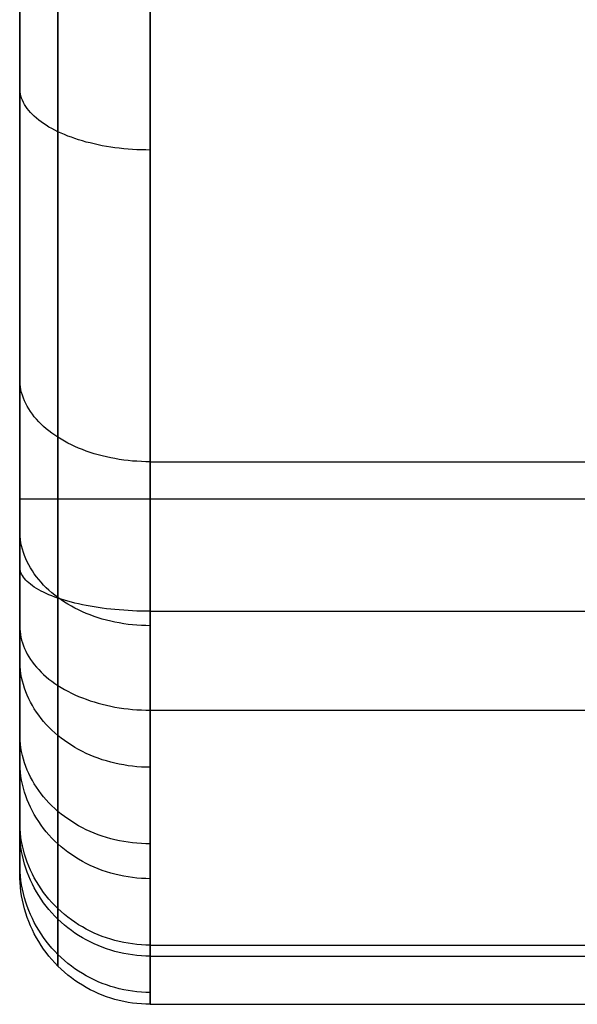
# Model space of a CAD drawing. Header units: millimetres. Extents: x 0 to 670, y -600 to 0.
# Tile 1 of 14: x 0 to 85, y -600 to -449. Entities that reach past the tile are written whole.
import ezdxf

# ---------------------------------------------------------------- set-up
doc = ezdxf.new("R2010")
doc.units = ezdxf.units.MM
doc.layers.add('Rouli modules$pouf', color=7, linetype='Continuous', true_color=0x000000)

msp = doc.modelspace()

# ---------------------------------------------------------------- linework, layer by layer
at = {"layer": 'Rouli modules$pouf'}
for p, q in [((0, -27.27, 188.99), (0, -571.74, 188.99)), ((0, -522.38, 19.53), (0, -78.03, 20.47)), ((5.86, -522.35, 5.39), (5.86, -78, 6.33)), ((20, -522.34, -0.47), (20, -77.99, 0.47)), ((20, -443.9, 348.28), (20, -450.52, 345.29)), ((0, -447.42, 324.61), (0, -453.43, 321.6)), ((5.86, -447.28, 340.34), (5.86, -453.63, 337.32)), ((20, -450.52, 345.29), (20, -457.06, 342.16)), ((0, -453.43, 321.6), (0, -459.37, 318.45)), ((5.86, -453.63, 337.32), (5.86, -459.92, 334.17)), ((20, -457.06, 342.16), (20, -463.5, 338.91)), ((0, -459.37, 318.45), (0, -465.24, 315.17)), ((0.01, -459.7, 319.05), (0, -459.37, 318.45)), ((0.05, -460.03, 319.65), (0.01, -459.7, 319.05)), ((5.86, -459.92, 334.17), (5.86, -466.14, 330.87)), ((0.1, -460.35, 320.24), (0.05, -460.03, 319.65)), ((0.19, -460.68, 320.84), (0.1, -460.35, 320.24)), ((0.29, -461, 321.43), (0.19, -460.68, 320.84)), ((0.42, -461.32, 322.02), (0.29, -461, 321.43)), ((0.57, -461.64, 322.61), (0.42, -461.32, 322.02)), ((0.74, -461.95, 323.19), (0.57, -461.64, 322.61)), ((0.94, -462.27, 323.76), (0.74, -461.95, 323.19)), ((1.15, -462.58, 324.33), (0.94, -462.27, 323.76)), ((1.39, -462.88, 324.89), (1.15, -462.58, 324.33)), ((1.66, -463.18, 325.45), (1.39, -462.88, 324.89)), ((1.94, -463.48, 325.99), (1.66, -463.18, 325.45)), ((2.24, -463.77, 326.53), (1.94, -463.48, 325.99)), ((2.57, -464.06, 327.06), (2.24, -463.77, 326.53)), ((2.91, -464.34, 327.58), (2.57, -464.06, 327.06)), ((3.28, -464.62, 328.08), (2.91, -464.34, 327.58)), ((20, -463.5, 338.91), (20, -469.85, 335.52)), ((0, -465.24, 315.17), (0, -471.04, 311.75)), ((3.66, -464.89, 328.58), (3.28, -464.62, 328.08)), ((4.06, -465.15, 329.06), (3.66, -464.89, 328.58)), ((4.49, -465.41, 329.53), (4.06, -465.15, 329.06)), ((4.93, -465.66, 329.99), (4.49, -465.41, 329.53)), ((5.38, -465.9, 330.44), (4.93, -465.66, 329.99)), ((5.86, -466.14, 330.87), (5.38, -465.9, 330.44)), ((6.35, -466.36, 331.29), (5.86, -466.14, 330.87)), ((5.86, -466.14, 330.87), (5.86, -472.28, 327.43)), ((6.86, -466.58, 331.69), (6.35, -466.36, 331.29)), ((7.38, -466.79, 332.08), (6.86, -466.58, 331.69)), ((7.92, -466.99, 332.45), (7.38, -466.79, 332.08)), ((8.47, -467.19, 332.8), (7.92, -466.99, 332.45)), ((9.03, -467.37, 333.14), (8.47, -467.19, 332.8)), ((9.61, -467.54, 333.46), (9.03, -467.37, 333.14)), ((10.2, -467.71, 333.76), (9.61, -467.54, 333.46)), ((10.8, -467.86, 334.05), (10.2, -467.71, 333.76)), ((11.41, -468.01, 334.31), (10.8, -467.86, 334.05)), ((12.03, -468.14, 334.56), (11.41, -468.01, 334.31)), ((12.66, -468.27, 334.79), (12.03, -468.14, 334.56)), ((13.3, -468.38, 335), (12.66, -468.27, 334.79)), ((13.95, -468.49, 335.19), (13.3, -468.38, 335)), ((14.6, -468.58, 335.36), (13.95, -468.49, 335.19)), ((15.26, -468.66, 335.52), (14.6, -468.58, 335.36)), ((15.93, -468.74, 335.65), (15.26, -468.66, 335.52)), ((16.6, -468.8, 335.76), (15.93, -468.74, 335.65)), ((17.28, -468.85, 335.85), (16.6, -468.8, 335.76)), ((17.95, -468.89, 335.92), (17.28, -468.85, 335.85)), ((18.64, -468.91, 335.97), (17.95, -468.89, 335.92)), ((19.32, -468.93, 336), (18.64, -468.91, 335.97)), ((20, -468.94, 336.02), (19.32, -468.93, 336)), ((20, -469.85, 335.52), (20, -476.09, 332)), ((0, -471.04, 311.75), (0, -476.75, 308.21)), ((5.86, -472.28, 327.43), (5.86, -478.36, 323.85)), ((20, -476.09, 332), (20, -482.24, 328.35)), ((0, -476.75, 308.21), (0, -482.37, 304.52)), ((5.86, -478.36, 323.85), (5.86, -484.35, 320.13)), ((0, -482.37, 304.52), (0, -487.91, 300.71)), ((20, -482.24, 328.35), (20, -488.27, 324.57)), ((5.86, -484.35, 320.13), (5.86, -490.26, 316.26)), ((0, -487.91, 300.71), (0, -493.34, 296.75)), ((20, -488.27, 324.57), (20, -494.2, 320.67)), ((5.86, -490.26, 316.26), (5.86, -496.08, 312.25)), ((0, -493.34, 296.75), (0, -498.68, 292.66)), ((20, -494.2, 320.67), (20, -500, 316.65)), ((5.86, -496.08, 312.25), (5.86, -501.8, 308.09)), ((0, -498.68, 292.66), (0, -503.91, 288.44)), ((20, -500, 316.65), (20, -505.69, 312.49)), ((5.86, -501.8, 308.09), (5.86, -507.43, 303.78)), ((0, -503.91, 288.44), (0, -509.97, 283.24)), ((0.01, -504.35, 288.96), (0, -503.91, 288.44)), ((0.05, -504.78, 289.49), (0.01, -504.35, 288.96)), ((0.1, -505.22, 290.01), (0.05, -504.78, 289.49)), ((0.19, -505.65, 290.53), (0.1, -505.22, 290.01)), ((0.29, -506.08, 291.05), (0.19, -505.65, 290.53)), ((0.42, -506.51, 291.57), (0.29, -506.08, 291.05)), ((0.57, -506.93, 292.08), (0.42, -506.51, 291.57)), ((20, -505.69, 312.49), (20, -511.25, 308.22)), ((0.74, -507.36, 292.59), (0.57, -506.93, 292.08)), ((0.94, -507.77, 293.09), (0.74, -507.36, 292.59)), ((1.15, -508.19, 293.59), (0.94, -507.77, 293.09)), ((1.39, -508.6, 294.08), (1.15, -508.19, 293.59)), ((5.86, -507.43, 303.78), (5.86, -512.94, 299.32)), ((1.66, -509, 294.57), (1.39, -508.6, 294.08)), ((1.94, -509.4, 295.04), (1.66, -509, 294.57)), ((2.24, -509.79, 295.51), (1.94, -509.4, 295.04)), ((0, -509.97, 283.24), (0, -515.86, 277.84)), ((2.57, -510.17, 295.98), (2.24, -509.79, 295.51)), ((2.91, -510.55, 296.43), (2.57, -510.17, 295.98)), ((3.28, -510.92, 296.87), (2.91, -510.55, 296.43)), ((3.66, -511.28, 297.31), (3.28, -510.92, 296.87)), ((20, -511.25, 308.22), (20, -516.69, 303.82)), ((4.06, -511.63, 297.73), (3.66, -511.28, 297.31)), ((4.49, -511.97, 298.15), (4.06, -511.63, 297.73)), ((4.93, -512.31, 298.55), (4.49, -511.97, 298.15)), ((5.38, -512.63, 298.94), (4.93, -512.31, 298.55)), ((5.86, -512.94, 299.32), (5.38, -512.63, 298.94)), ((5.86, -512.94, 299.32), (5.86, -519.35, 293.82)), ((6.35, -513.25, 299.68), (5.86, -512.94, 299.32)), ((6.86, -513.54, 300.03), (6.35, -513.25, 299.68)), ((7.38, -513.82, 300.37), (6.86, -513.54, 300.03)), ((7.92, -514.09, 300.7), (7.38, -513.82, 300.37)), ((8.47, -514.35, 301.01), (7.92, -514.09, 300.7)), ((9.03, -514.59, 301.3), (8.47, -514.35, 301.01)), ((9.61, -514.83, 301.58), (9.03, -514.59, 301.3)), ((10.2, -515.05, 301.85), (9.61, -514.83, 301.58)), ((10.8, -515.25, 302.1), (10.2, -515.05, 301.85)), ((11.41, -515.45, 302.33), (10.8, -515.25, 302.1)), ((12.03, -515.63, 302.55), (11.41, -515.45, 302.33)), ((12.66, -515.8, 302.75), (12.03, -515.63, 302.55)), ((0, -515.86, 277.84), (0, -521.57, 272.25)), ((13.3, -515.95, 302.93), (12.66, -515.8, 302.75)), ((13.95, -516.09, 303.1), (13.3, -515.95, 302.93)), ((14.6, -516.21, 303.25), (13.95, -516.09, 303.1)), ((15.26, -516.32, 303.38), (14.6, -516.21, 303.25)), ((15.93, -516.42, 303.5), (15.26, -516.32, 303.38)), ((16.6, -516.5, 303.6), (15.93, -516.42, 303.5)), ((17.28, -516.57, 303.68), (16.6, -516.5, 303.6)), ((17.95, -516.62, 303.74), (17.28, -516.57, 303.68)), ((18.64, -516.66, 303.79), (17.95, -516.62, 303.74)), ((19.32, -516.68, 303.81), (18.64, -516.66, 303.79)), ((20, -516.69, 303.82), (19.32, -516.68, 303.81)), ((20, -516.69, 303.82), (20, -523.37, 298.09)), ((20, -516.69, 303.82), (650, -516.69, 303.82)), ((5.86, -519.35, 293.82), (5.86, -525.59, 288.11)), ((0, -521.57, 272.25), (0, -524.35, 269.38)), ((0, -523.38, 19.55), (0, -522.38, 19.53)), ((0, -522.38, 19.53), (0.01, -522.38, 18.85)), ((0.01, -522.38, 18.85), (0.05, -522.38, 18.17)), ((0.05, -522.38, 18.17), (0.1, -522.37, 17.49)), ((0.1, -522.37, 17.49), (0.19, -522.37, 16.81)), ((0.19, -522.37, 16.81), (0.29, -522.37, 16.13)), ((0.29, -522.37, 16.13), (0.42, -522.37, 15.46)), ((0.42, -522.37, 15.46), (0.57, -522.37, 14.8)), ((0.57, -522.37, 14.8), (0.74, -522.37, 14.14)), ((0.74, -522.37, 14.14), (0.94, -522.37, 13.48)), ((0.94, -522.37, 13.48), (1.15, -522.37, 12.83)), ((1.15, -522.37, 12.83), (1.39, -522.36, 12.19)), ((1.39, -522.36, 12.19), (1.66, -522.36, 11.56)), ((1.66, -522.36, 11.56), (1.94, -522.36, 10.94)), ((1.94, -522.36, 10.94), (2.24, -522.36, 10.33)), ((2.24, -522.36, 10.33), (2.57, -522.36, 9.73)), ((2.57, -522.36, 9.73), (2.91, -522.36, 9.14)), ((2.91, -522.36, 9.14), (3.28, -522.36, 8.56)), ((3.28, -522.36, 8.56), (3.66, -522.35, 8)), ((3.66, -522.35, 8), (4.06, -522.35, 7.45)), ((4.06, -522.35, 7.45), (4.49, -522.35, 6.91)), ((4.49, -522.35, 6.91), (4.93, -522.35, 6.39)), ((4.93, -522.35, 6.39), (5.38, -522.35, 5.88)), ((5.38, -522.35, 5.88), (5.86, -522.35, 5.39)), ((5.86, -522.35, 5.39), (6.35, -522.35, 4.91)), ((5.86, -523.83, 5.41), (5.86, -522.35, 5.39)), ((6.35, -522.35, 4.91), (6.86, -522.35, 4.46)), ((6.86, -522.35, 4.46), (7.38, -522.35, 4.02)), ((7.38, -522.35, 4.02), (7.92, -522.35, 3.6)), ((7.92, -522.35, 3.6), (8.47, -522.34, 3.19)), ((8.47, -522.34, 3.19), (9.03, -522.34, 2.81)), ((9.03, -522.34, 2.81), (9.61, -522.34, 2.44)), ((9.61, -522.34, 2.44), (10.2, -522.34, 2.1)), ((10.2, -522.34, 2.1), (10.8, -522.34, 1.77)), ((10.8, -522.34, 1.77), (11.41, -522.34, 1.47)), ((11.41, -522.34, 1.47), (12.03, -522.34, 1.19)), ((12.03, -522.34, 1.19), (12.66, -522.34, 0.93)), ((12.66, -522.34, 0.93), (13.3, -522.34, 0.69)), ((13.3, -522.34, 0.69), (13.95, -522.34, 0.47)), ((13.95, -522.34, 0.47), (14.6, -522.34, 0.27)), ((14.6, -522.34, 0.27), (15.26, -522.34, 0.1)), ((15.26, -522.34, 0.1), (15.93, -522.34, -0.05)), ((15.93, -522.34, -0.05), (16.6, -522.34, -0.18)), ((16.6, -522.34, -0.18), (17.28, -522.34, -0.28)), ((17.28, -522.34, -0.28), (17.95, -522.34, -0.36)), ((17.95, -522.34, -0.36), (18.64, -522.34, -0.42)), ((18.64, -522.34, -0.42), (19.32, -522.34, -0.46)), ((19.32, -522.34, -0.46), (20, -522.34, -0.47)), ((20, -522.34, -0.47), (650, -522.34, -0.47)), ((20, -524.01, -0.44), (20, -522.34, -0.47)), ((0, -524.39, 19.59), (0, -523.38, 19.55)), ((0, -524.35, 269.38), (0, -527.08, 266.47)), ((0, -525.39, 19.68), (0, -524.39, 19.59)), ((5.86, -525.31, 5.48), (5.86, -523.83, 5.41)), ((20, -523.37, 298.09), (20, -529.83, 292.16)), ((20, -525.69, -0.36), (20, -524.01, -0.44)), ((0, -526.39, 19.79), (0, -525.39, 19.68)), ((5.86, -526.78, 5.6), (5.86, -525.31, 5.48)), ((5.86, -525.59, 288.11), (5.86, -531.64, 282.19)), ((20, -527.36, -0.23), (20, -525.69, -0.36)), ((0, -527.39, 19.94), (0, -526.39, 19.79)), ((0, -527.08, 266.47), (0, -529.76, 263.51)), ((0.01, -527.58, 266.93), (0, -527.08, 266.47)), ((0, -528.38, 20.12), (0, -527.39, 19.94)), ((0.05, -528.09, 267.39), (0.01, -527.58, 266.93)), ((5.86, -528.25, 5.77), (5.86, -526.78, 5.6)), ((20, -529.02, -0.03), (20, -527.36, -0.23)), ((0, -529.36, 20.34), (0, -528.38, 20.12)), ((0, -530.33, 20.59), (0, -529.36, 20.34)), ((0.1, -528.59, 267.85), (0.05, -528.09, 267.39)), ((0.19, -529.09, 268.31), (0.1, -528.59, 267.85)), ((0.29, -529.58, 268.77), (0.19, -529.09, 268.31)), ((5.86, -529.72, 5.99), (5.86, -528.25, 5.77)), ((20, -530.68, 0.21), (20, -529.02, -0.03)), ((0, -529.76, 263.51), (0, -532.38, 260.49)), ((0, -531.3, 20.87), (0, -530.33, 20.59)), ((0.42, -530.08, 269.22), (0.29, -529.58, 268.77)), ((0.57, -530.57, 269.67), (0.42, -530.08, 269.22)), ((0.74, -531.05, 270.12), (0.57, -530.57, 269.67)), ((5.86, -531.17, 6.26), (5.86, -529.72, 5.99)), ((20, -529.83, 292.16), (20, -536.06, 286.05)), ((20, -532.33, 0.52), (20, -530.68, 0.21)), ((0, -532.25, 21.18), (0, -531.3, 20.87)), ((0, -533.2, 21.53), (0, -532.25, 21.18)), ((0.94, -531.53, 270.57), (0.74, -531.05, 270.12)), ((1.15, -532.01, 271), (0.94, -531.53, 270.57)), ((1.39, -532.48, 271.44), (1.15, -532.01, 271)), ((5.86, -532.62, 6.58), (5.86, -531.17, 6.26)), ((5.86, -531.64, 282.19), (5.86, -534.59, 279.14)), ((20, -533.97, 0.88), (20, -532.33, 0.52)), ((0, -532.38, 260.49), (0, -534.95, 257.43)), ((0.01, -532.96, 20.71), (0, -532.73, 21.35)), ((0, -534.13, 21.9), (0, -533.2, 21.53)), ((0.05, -533.2, 20.07), (0.01, -532.96, 20.71)), ((0.1, -533.43, 19.43), (0.05, -533.2, 20.07)), ((0.19, -533.66, 18.79), (0.1, -533.43, 19.43)), ((0.29, -533.89, 18.16), (0.19, -533.66, 18.79)), ((1.66, -532.95, 271.86), (1.39, -532.48, 271.44)), ((1.94, -533.4, 272.28), (1.66, -532.95, 271.86)), ((2.24, -533.85, 272.7), (1.94, -533.4, 272.28)), ((2.57, -534.3, 273.11), (2.24, -533.85, 272.7)), ((5.86, -534.05, 6.94), (5.86, -532.62, 6.58)), ((0, -535.05, 22.31), (0, -534.13, 21.9)), ((0, -534.95, 257.43), (0, -537.46, 254.33)), ((0, -535.96, 22.75), (0, -535.05, 22.31)), ((0.42, -534.12, 17.53), (0.29, -533.89, 18.16)), ((0.57, -534.35, 16.9), (0.42, -534.12, 17.53)), ((0.74, -534.58, 16.28), (0.57, -534.35, 16.9)), ((0.94, -534.8, 15.67), (0.74, -534.58, 16.28)), ((1.15, -535.02, 15.06), (0.94, -534.8, 15.67)), ((1.39, -535.24, 14.46), (1.15, -535.02, 15.06)), ((1.66, -535.46, 13.86), (1.39, -535.24, 14.46)), ((2.91, -534.73, 273.5), (2.57, -534.3, 273.11)), ((3.28, -535.15, 273.89), (2.91, -534.73, 273.5)), ((3.66, -535.57, 274.28), (3.28, -535.15, 273.89)), ((5.86, -535.47, 7.36), (5.86, -534.05, 6.94)), ((5.86, -534.59, 279.14), (5.86, -537.49, 276.04)), ((20, -535.59, 1.29), (20, -533.97, 0.88)), ((0, -536.85, 23.22), (0, -535.96, 22.75)), ((0, -537.72, 23.71), (0, -536.85, 23.22)), ((1.94, -535.67, 13.28), (1.66, -535.46, 13.86)), ((2.24, -535.88, 12.71), (1.94, -535.67, 13.28)), ((2.57, -536.09, 12.14), (2.24, -535.88, 12.71)), ((2.91, -536.29, 11.59), (2.57, -536.09, 12.14)), ((3.28, -536.49, 11.05), (2.91, -536.29, 11.59)), ((3.66, -536.68, 10.52), (3.28, -536.49, 11.05)), ((4.06, -535.98, 274.65), (3.66, -535.57, 274.28)), ((4.06, -536.87, 10), (3.66, -536.68, 10.52)), ((4.49, -536.37, 275.01), (4.06, -535.98, 274.65)), ((4.49, -537.06, 9.49), (4.06, -536.87, 10)), ((4.93, -536.76, 275.37), (4.49, -536.37, 275.01)), ((5.38, -537.13, 275.71), (4.93, -536.76, 275.37)), ((5.86, -536.88, 7.82), (5.86, -535.47, 7.36)), ((5.86, -538.27, 8.32), (5.86, -536.88, 7.82)), ((20, -537.2, 1.76), (20, -535.59, 1.29)), ((20, -536.06, 286.05), (20, -539.08, 282.92)), ((0, -537.46, 254.33), (0, -539.91, 251.17)), ((0, -538.58, 24.24), (0, -537.72, 23.71)), ((4.93, -537.24, 9), (4.49, -537.06, 9.49)), ((5.38, -537.41, 8.53), (4.93, -537.24, 9)), ((5.86, -537.49, 276.04), (5.38, -537.13, 275.71)), ((5.86, -537.58, 8.06), (5.38, -537.41, 8.53)), ((5.86, -537.49, 276.04), (5.86, -540.34, 272.89)), ((6.35, -537.84, 276.36), (5.86, -537.49, 276.04)), ((6.35, -537.74, 7.62), (5.86, -537.58, 8.06)), ((5.86, -539.64, 8.88), (5.86, -538.27, 8.32)), ((6.86, -537.9, 7.19), (6.35, -537.74, 7.62)), ((6.86, -538.18, 276.67), (6.35, -537.84, 276.36)), ((7.38, -538.05, 6.78), (6.86, -537.9, 7.19)), ((7.38, -538.5, 276.97), (6.86, -538.18, 276.67)), ((7.92, -538.19, 6.38), (7.38, -538.05, 6.78)), ((8.47, -538.33, 6), (7.92, -538.19, 6.38)), ((9.03, -538.46, 5.64), (8.47, -538.33, 6)), ((20, -538.8, 2.28), (20, -537.2, 1.76)), ((0, -539.42, 24.8), (0, -538.58, 24.24)), ((0, -540.24, 25.38), (0, -539.42, 24.8)), ((0, -539.91, 251.17), (0, -542.3, 247.97)), ((5.86, -541, 9.48), (5.86, -539.64, 8.88)), ((7.92, -538.81, 277.26), (7.38, -538.5, 276.97)), ((8.47, -539.11, 277.53), (7.92, -538.81, 277.26)), ((9.03, -539.39, 277.79), (8.47, -539.11, 277.53)), ((9.61, -538.59, 5.3), (9.03, -538.46, 5.64)), ((9.61, -539.66, 278.04), (9.03, -539.39, 277.79)), ((10.2, -538.71, 4.97), (9.61, -538.59, 5.3)), ((10.2, -539.91, 278.27), (9.61, -539.66, 278.04)), ((10.8, -538.82, 4.67), (10.2, -538.71, 4.97)), ((10.8, -540.15, 278.49), (10.2, -539.91, 278.27)), ((11.41, -538.92, 4.38), (10.8, -538.82, 4.67)), ((12.03, -539.02, 4.12), (11.41, -538.92, 4.38)), ((12.66, -539.11, 3.87), (12.03, -539.02, 4.12)), ((13.3, -539.19, 3.65), (12.66, -539.11, 3.87)), ((13.95, -539.26, 3.44), (13.3, -539.19, 3.65)), ((14.6, -539.33, 3.26), (13.95, -539.26, 3.44)), ((15.26, -539.39, 3.1), (14.6, -539.33, 3.26)), ((15.93, -539.44, 2.95), (15.26, -539.39, 3.1)), ((16.6, -539.49, 2.84), (15.93, -539.44, 2.95)), ((17.28, -539.52, 2.74), (16.6, -539.49, 2.84)), ((17.95, -539.55, 2.66), (17.28, -539.52, 2.74)), ((18.64, -539.57, 2.61), (17.95, -539.55, 2.66)), ((19.32, -539.58, 2.57), (18.64, -539.57, 2.61)), ((20, -539.59, 2.56), (19.32, -539.58, 2.57)), ((20, -540.37, 2.86), (20, -538.8, 2.28)), ((20, -539.08, 282.92), (20, -542.05, 279.74)), ((20, -539.59, 2.56), (650, -539.59, 2.56)), ((0, -541.04, 25.99), (0, -540.24, 25.38)), ((0, -541.82, 26.63), (0, -541.04, 25.99)), ((5.86, -540.34, 272.89), (5.86, -543.13, 269.68)), ((5.86, -542.33, 10.12), (5.86, -541, 9.48)), ((11.41, -540.37, 278.7), (10.8, -540.15, 278.49)), ((12.03, -540.58, 278.89), (11.41, -540.37, 278.7)), ((12.66, -540.78, 279.06), (12.03, -540.58, 278.89)), ((13.3, -540.95, 279.23), (12.66, -540.78, 279.06)), ((13.95, -541.11, 279.37), (13.3, -540.95, 279.23)), ((14.6, -541.26, 279.51), (13.95, -541.11, 279.37)), ((15.26, -541.38, 279.62), (14.6, -541.26, 279.51)), ((15.93, -541.49, 279.73), (15.26, -541.38, 279.62)), ((20, -541.93, 3.48), (20, -540.37, 2.86)), ((0, -541.82, 26.63), (0.01, -542.26, 26.1)), ((0, -543.03, 27.68), (0, -541.82, 26.63)), ((0, -542.3, 247.97), (0, -544.63, 244.73)), ((0.01, -542.26, 26.1), (0.05, -542.7, 25.58)), ((0.05, -542.7, 25.58), (0.1, -543.14, 25.06)), ((5.86, -543.64, 10.81), (5.86, -542.33, 10.12)), ((16.6, -541.59, 279.81), (15.93, -541.49, 279.73)), ((17.28, -541.66, 279.88), (16.6, -541.59, 279.81)), ((17.95, -541.72, 279.94), (17.28, -541.66, 279.88)), ((18.64, -541.77, 279.98), (17.95, -541.72, 279.94)), ((19.32, -541.79, 280), (18.64, -541.77, 279.98)), ((20, -541.8, 280.01), (19.32, -541.79, 280)), ((20, -543.46, 4.16), (20, -541.93, 3.48)), ((20, -542.05, 279.74), (20, -544.95, 276.51)), ((0, -544.21, 28.76), (0, -543.03, 27.68)), ((0, -545.37, 29.87), (0, -544.21, 28.76)), ((0.1, -543.14, 25.06), (0.19, -543.57, 24.55)), ((0.19, -543.57, 24.55), (0.29, -544.01, 24.03)), ((0.29, -544.01, 24.03), (0.42, -544.44, 23.52)), ((5.86, -543.13, 269.68), (5.86, -545.87, 266.42)), ((5.86, -544.92, 11.54), (5.86, -543.64, 10.81)), ((20, -544.97, 4.89), (20, -543.46, 4.16)), ((0, -544.63, 244.73), (0, -546.89, 241.44)), ((0, -546.5, 31.01), (0, -545.37, 29.87)), ((0.42, -544.44, 23.52), (0.57, -544.87, 23.01)), ((0.57, -544.87, 23.01), (0.74, -545.3, 22.51)), ((0.74, -545.3, 22.51), (0.94, -545.72, 22.01)), ((0.94, -545.72, 22.01), (1.15, -546.14, 21.51)), ((5.86, -546.19, 12.32), (5.86, -544.92, 11.54)), ((5.86, -545.87, 266.42), (5.86, -548.54, 263.11)), ((20, -544.95, 276.51), (20, -547.8, 273.24)), ((20, -546.45, 5.67), (20, -544.97, 4.89)), ((0, -547.61, 32.17), (0, -546.5, 31.01)), ((0, -546.89, 241.44), (0, -549.07, 238.14)), ((0.01, -547.46, 241.82), (0, -546.89, 241.44)), ((1.15, -546.14, 21.51), (1.39, -546.55, 21.02)), ((1.39, -546.55, 21.02), (1.66, -546.96, 20.54)), ((1.66, -546.96, 20.54), (1.94, -547.36, 20.07)), ((1.94, -547.36, 20.07), (2.24, -547.76, 19.6)), ((5.86, -547.42, 13.14), (5.86, -546.19, 12.32)), ((5.86, -548.63, 13.99), (5.86, -547.42, 13.14)), ((20, -547.91, 6.5), (20, -546.45, 5.67)), ((0, -548.69, 33.36), (0, -547.61, 32.17)), ((0, -549.74, 34.56), (0, -548.69, 33.36)), ((0.05, -548.03, 242.2), (0.01, -547.46, 241.82)), ((0.1, -548.59, 242.58), (0.05, -548.03, 242.2)), ((0.19, -549.15, 242.96), (0.1, -548.59, 242.58)), ((2.24, -547.76, 19.6), (2.57, -548.15, 19.14)), ((2.57, -548.15, 19.14), (2.91, -548.53, 18.69)), ((2.91, -548.53, 18.69), (3.28, -548.9, 18.25)), ((3.28, -548.9, 18.25), (3.66, -549.26, 17.82)), ((5.86, -548.54, 263.11), (5.86, -551.16, 259.75)), ((5.86, -549.8, 14.89), (5.86, -548.63, 13.99)), ((20, -547.8, 273.24), (20, -550.58, 269.92)), ((20, -549.34, 7.38), (20, -547.91, 6.5)), ((0, -549.07, 238.14), (0, -551.18, 234.8)), ((0, -550.77, 35.79), (0, -549.74, 34.56)), ((0.29, -549.71, 243.34), (0.19, -549.15, 242.96)), ((0.42, -550.27, 243.71), (0.29, -549.71, 243.34)), ((0.57, -550.82, 244.08), (0.42, -550.27, 243.71)), ((3.66, -549.26, 17.82), (4.06, -549.62, 17.4)), ((4.06, -549.62, 17.4), (4.49, -549.97, 16.99)), ((4.49, -549.97, 16.99), (4.93, -550.3, 16.59)), ((4.93, -550.3, 16.59), (5.38, -550.63, 16.2)), ((5.86, -550.95, 15.83), (5.86, -549.8, 14.89)), ((20, -550.73, 8.31), (20, -549.34, 7.38)), ((0, -551.78, 37.04), (0, -550.77, 35.79)), ((0, -551.18, 234.8), (0, -553.22, 231.42)), ((0, -552.76, 38.31), (0, -551.78, 37.04)), ((0.74, -551.37, 244.45), (0.57, -550.82, 244.08)), ((0.94, -551.91, 244.82), (0.74, -551.37, 244.45)), ((1.15, -552.45, 245.18), (0.94, -551.91, 244.82)), ((5.38, -550.63, 16.2), (5.86, -550.95, 15.83)), ((5.86, -550.95, 15.83), (6.35, -551.26, 15.47)), ((5.86, -552.43, 17.12), (5.86, -550.95, 15.83)), ((5.86, -551.16, 259.75), (5.86, -553.71, 256.33)), ((6.35, -551.26, 15.47), (6.86, -551.55, 15.12)), ((6.86, -551.55, 15.12), (7.38, -551.83, 14.78)), ((7.38, -551.83, 14.78), (7.92, -552.11, 14.46)), ((20, -550.58, 269.92), (20, -553.29, 266.55)), ((20, -552.1, 9.28), (20, -550.73, 8.31)), ((0, -553.72, 39.59), (0, -552.76, 38.31)), ((0, -553.22, 231.42), (0, -555.19, 228)), ((1.39, -552.98, 245.54), (1.15, -552.45, 245.18)), ((1.66, -553.5, 245.89), (1.39, -552.98, 245.54)), ((5.86, -553.88, 18.45), (5.86, -552.43, 17.12)), ((7.92, -552.11, 14.46), (8.47, -552.37, 14.15)), ((8.47, -552.37, 14.15), (9.03, -552.62, 13.86)), ((9.03, -552.62, 13.86), (9.61, -552.85, 13.58)), ((9.61, -552.85, 13.58), (10.2, -553.07, 13.31)), ((10.2, -553.07, 13.31), (10.8, -553.28, 13.07)), ((10.8, -553.28, 13.07), (11.41, -553.48, 12.84)), ((11.41, -553.48, 12.84), (12.03, -553.66, 12.62)), ((20, -553.43, 10.29), (20, -552.1, 9.28)), ((20, -553.29, 266.55), (20, -555.94, 263.14)), ((20, -554.73, 11.35), (20, -553.43, 10.29)), ((0, -554.66, 40.9), (0, -553.72, 39.59)), ((0, -556.47, 43.55), (0, -554.66, 40.9)), ((1.94, -554.02, 246.24), (1.66, -553.5, 245.89)), ((2.24, -554.53, 246.58), (1.94, -554.02, 246.24)), ((2.57, -555.02, 246.91), (2.24, -554.53, 246.58)), ((5.86, -553.71, 256.33), (5.86, -556.2, 252.86)), ((5.86, -555.28, 19.79), (5.86, -553.88, 18.45)), ((12.03, -553.66, 12.62), (12.66, -553.83, 12.42)), ((12.66, -553.83, 12.42), (13.3, -553.99, 12.24)), ((13.3, -553.99, 12.24), (13.95, -554.13, 12.07)), ((13.95, -554.13, 12.07), (14.6, -554.25, 11.92)), ((14.6, -554.25, 11.92), (15.26, -554.36, 11.79)), ((15.26, -554.36, 11.79), (15.93, -554.46, 11.67)), ((15.93, -554.46, 11.67), (16.6, -554.54, 11.58)), ((16.6, -554.54, 11.58), (17.28, -554.61, 11.5)), ((17.28, -554.61, 11.5), (17.95, -554.66, 11.44)), ((17.95, -554.66, 11.44), (18.64, -554.7, 11.39)), ((18.64, -554.7, 11.39), (19.32, -554.72, 11.36)), ((19.32, -554.72, 11.36), (20, -554.73, 11.35)), ((20, -554.73, 11.35), (650, -554.73, 11.35)), ((20, -556.09, 12.53), (20, -554.73, 11.35)), ((0, -555.19, 228), (0, -557.09, 224.53)), ((0, -558.2, 46.26), (0, -556.47, 43.55)), ((2.91, -555.51, 247.24), (2.57, -555.02, 246.91)), ((3.28, -555.99, 247.57), (2.91, -555.51, 247.24)), ((3.66, -556.46, 247.88), (3.28, -555.99, 247.57)), ((4.06, -556.92, 248.19), (3.66, -556.46, 247.88)), ((5.86, -556.64, 21.15), (5.86, -555.28, 19.79)), ((5.86, -556.2, 252.86), (5.86, -558.62, 249.34)), ((20, -555.94, 263.14), (20, -558.52, 259.68)), ((20, -557.45, 13.76), (20, -556.09, 12.53)), ((0, -557.09, 224.53), (0, -558.93, 221.03)), ((4.49, -557.36, 248.49), (4.06, -556.92, 248.19)), ((4.93, -557.8, 248.78), (4.49, -557.36, 248.49)), ((5.38, -558.22, 249.06), (4.93, -557.8, 248.78)), ((5.86, -557.96, 22.54), (5.86, -556.64, 21.15)), ((5.86, -559.24, 23.94), (5.86, -557.96, 22.54)), ((20, -558.8, 15.03), (20, -557.45, 13.76)), ((0, -559.27, 48.04), (0, -558.2, 46.26)), ((0.01, -558.78, 45.9), (0, -558.2, 46.26)), ((0, -558.93, 221.03), (0, -560.69, 217.5)), ((0, -560.3, 49.83), (0, -559.27, 48.04)), ((0.05, -559.36, 45.54), (0.01, -558.78, 45.9)), ((0.1, -559.94, 45.19), (0.05, -559.36, 45.54)), ((5.86, -558.62, 249.34), (5.38, -558.22, 249.06)), ((5.86, -558.62, 249.34), (5.86, -560.95, 245.81)), ((6.35, -559.02, 249.6), (5.86, -558.62, 249.34)), ((5.86, -560.49, 25.37), (5.86, -559.24, 23.94)), ((6.86, -559.4, 249.86), (6.35, -559.02, 249.6)), ((7.38, -559.76, 250.11), (6.86, -559.4, 249.86)), ((20, -558.52, 259.68), (20, -561.04, 256.17)), ((20, -560.14, 16.35), (20, -558.8, 15.03)), ((0, -561.31, 51.64), (0, -560.3, 49.83)), ((0, -560.69, 217.5), (0, -562.37, 213.93)), ((0.19, -560.51, 44.83), (0.1, -559.94, 45.19)), ((0.29, -561.09, 44.48), (0.19, -560.51, 44.83)), ((5.86, -561.7, 26.81), (5.86, -560.49, 25.37)), ((5.86, -560.95, 245.81), (5.86, -563.21, 242.23)), ((7.92, -560.11, 250.34), (7.38, -559.76, 250.11)), ((8.47, -560.45, 250.57), (7.92, -560.11, 250.34)), ((9.03, -560.76, 250.78), (8.47, -560.45, 250.57)), ((9.61, -561.07, 250.99), (9.03, -560.76, 250.78)), ((20, -561.47, 17.72), (20, -560.14, 16.35)), ((0, -562.28, 53.47), (0, -561.31, 51.64)), ((0, -564.13, 57.18), (0, -562.28, 53.47)), ((0, -562.37, 213.93), (0, -563.98, 210.32)), ((0.01, -562.99, 214.21), (0, -562.37, 213.93)), ((0.42, -561.66, 44.13), (0.29, -561.09, 44.48)), ((0.57, -562.23, 43.78), (0.42, -561.66, 44.13)), ((0.74, -562.79, 43.43), (0.57, -562.23, 43.78)), ((5.86, -562.88, 28.27), (5.86, -561.7, 26.81)), ((10.2, -561.35, 251.18), (9.61, -561.07, 250.99)), ((10.8, -561.62, 251.36), (10.2, -561.35, 251.18)), ((11.41, -561.87, 251.53), (10.8, -561.62, 251.36)), ((12.03, -562.11, 251.69), (11.41, -561.87, 251.53)), ((12.66, -562.32, 251.83), (12.03, -562.11, 251.69)), ((13.3, -562.52, 251.97), (12.66, -562.32, 251.83)), ((13.95, -562.7, 252.09), (13.3, -562.52, 251.97)), ((20, -561.04, 256.17), (20, -563.48, 252.61)), ((20, -562.79, 19.13), (20, -561.47, 17.72)), ((0, -563.98, 210.32), (0, -565.51, 206.68)), ((0.05, -563.61, 214.5), (0.01, -562.99, 214.21)), ((0.1, -564.23, 214.78), (0.05, -563.61, 214.5)), ((0.94, -563.35, 43.09), (0.74, -562.79, 43.43)), ((1.16, -563.9, 42.75), (0.94, -563.35, 43.09)), ((1.39, -564.44, 42.41), (1.16, -563.9, 42.75)), ((5.86, -564.02, 29.74), (5.86, -562.88, 28.27)), ((5.86, -563.21, 242.23), (5.86, -565.4, 238.6)), ((5.86, -565.13, 31.23), (5.86, -564.02, 29.74)), ((14.6, -562.87, 252.2), (13.95, -562.7, 252.09)), ((15.26, -563.01, 252.29), (14.6, -562.87, 252.2)), ((15.93, -563.13, 252.38), (15.26, -563.01, 252.29)), ((16.6, -563.24, 252.45), (15.93, -563.13, 252.38)), ((17.28, -563.33, 252.51), (16.6, -563.24, 252.45)), ((17.95, -563.39, 252.55), (17.28, -563.33, 252.51)), ((18.64, -563.44, 252.59), (17.95, -563.39, 252.55)), ((19.32, -563.47, 252.61), (18.64, -563.44, 252.59)), ((20, -563.48, 252.61), (19.32, -563.47, 252.61)), ((20, -564.1, 20.59), (20, -562.79, 19.13)), ((20, -563.48, 252.61), (20, -565.86, 249.01)), ((0, -565.85, 60.94), (0, -564.13, 57.18)), ((0, -565.51, 206.68), (0, -566.97, 203.01)), ((0.19, -564.85, 215.06), (0.1, -564.23, 214.78)), ((0.29, -565.46, 215.34), (0.19, -564.85, 215.06)), ((0.42, -566.07, 215.62), (0.29, -565.46, 215.34)), ((1.66, -564.98, 42.08), (1.39, -564.44, 42.41)), ((1.94, -565.51, 41.76), (1.66, -564.98, 42.08)), ((2.24, -566.03, 41.44), (1.94, -565.51, 41.76)), ((5.86, -566.21, 32.73), (5.86, -565.13, 31.23)), ((5.86, -565.4, 238.6), (5.86, -567.51, 234.93)), ((20, -565.39, 22.1), (20, -564.1, 20.59)), ((20, -566.68, 23.65), (20, -565.39, 22.1)), ((0, -567.46, 64.76), (0, -565.85, 60.94)), ((0, -566.97, 203.01), (0, -568.35, 199.31)), ((0.57, -566.67, 215.9), (0.42, -566.07, 215.62)), ((0.74, -567.27, 216.18), (0.57, -566.67, 215.9)), ((2.57, -566.54, 41.12), (2.24, -566.03, 41.44)), ((2.91, -567.04, 40.81), (2.57, -566.54, 41.12)), ((3.28, -567.53, 40.51), (2.91, -567.04, 40.81)), ((5.86, -568.28, 35.76), (5.86, -566.21, 32.73)), ((20, -565.86, 249.01), (20, -568.16, 245.36)), ((20, -567.95, 25.25), (20, -566.68, 23.65)), ((0, -568.96, 68.63), (0, -567.46, 64.76)), ((0, -568.35, 199.31), (0, -569.65, 195.58)), ((0.94, -567.87, 216.45), (0.74, -567.27, 216.18)), ((1.15, -568.46, 216.72), (0.94, -567.87, 216.45)), ((1.39, -569.04, 216.99), (1.15, -568.46, 216.72)), ((3.66, -568.01, 40.21), (3.28, -567.53, 40.51)), ((4.06, -568.48, 39.92), (3.66, -568.01, 40.21)), ((4.49, -568.94, 39.64), (4.06, -568.48, 39.92)), ((5.86, -567.51, 234.93), (5.86, -569.56, 231.22)), ((5.86, -570.23, 38.84), (5.86, -568.28, 35.76)), ((20, -569.2, 26.89), (20, -567.95, 25.25)), ((20, -568.16, 245.36), (20, -570.4, 241.66)), ((0, -570.35, 72.54), (0, -568.96, 68.63)), ((0, -569.65, 195.58), (0, -570.88, 191.82)), ((1.66, -569.61, 217.25), (1.39, -569.04, 216.99)), ((1.94, -570.18, 217.51), (1.66, -569.61, 217.25)), ((4.93, -569.39, 39.37), (4.49, -568.94, 39.64)), ((5.38, -569.82, 39.1), (4.93, -569.39, 39.37)), ((5.86, -570.24, 38.84), (5.38, -569.82, 39.1)), ((5.86, -569.56, 231.22), (5.86, -571.52, 227.46)), ((20, -570.44, 28.58), (20, -569.2, 26.89)), ((0, -571.63, 76.48), (0, -570.35, 72.54)), ((0, -570.88, 191.82), (0, -572.02, 188.04)), ((2.24, -570.73, 217.76), (1.94, -570.18, 217.51)), ((2.57, -571.28, 218.01), (2.24, -570.73, 217.76)), ((2.91, -571.81, 218.26), (2.57, -571.28, 218.01)), ((5.86, -571.44, 40.85), (5.86, -570.23, 38.84)), ((6.35, -570.64, 38.6), (5.86, -570.24, 38.84)), ((5.86, -572.61, 42.87), (5.86, -571.44, 40.85)), ((5.86, -571.52, 227.46), (5.86, -573.41, 223.66)), ((6.86, -571.03, 38.36), (6.35, -570.64, 38.6)), ((7.38, -571.4, 38.12), (6.86, -571.03, 38.36)), ((7.92, -571.76, 37.9), (7.38, -571.4, 38.12)), ((20, -570.4, 241.66), (20, -572.56, 237.92)), ((20, -571.67, 30.31), (20, -570.44, 28.58)), ((0, -572.65, 79.89), (0, -571.63, 76.48)), ((0.01, -572.28, 76.28), (0, -571.63, 76.48)), ((0, -572.02, 188.04), (0, -573.09, 184.24)), ((0, -573.6, 83.32), (0, -572.65, 79.89)), ((0, -573.09, 184.24), (0, -574.67, 177.9)), ((0.01, -573.75, 184.41), (0, -573.09, 184.24)), ((0.05, -572.93, 76.08), (0.01, -572.28, 76.28)), ((0.1, -573.58, 75.87), (0.05, -572.93, 76.08)), ((3.28, -572.34, 218.5), (2.91, -571.81, 218.26)), ((3.66, -572.85, 218.74), (3.28, -572.34, 218.5)), ((4.06, -573.35, 218.97), (3.66, -572.85, 218.74)), ((5.86, -573.74, 44.91), (5.86, -572.61, 42.87)), ((8.47, -572.11, 37.69), (7.92, -571.76, 37.9)), ((9.03, -572.43, 37.49), (8.47, -572.11, 37.69)), ((9.61, -572.74, 37.3), (9.03, -572.43, 37.49)), ((10.2, -573.04, 37.12), (9.61, -572.74, 37.3)), ((10.8, -573.31, 36.95), (10.2, -573.04, 37.12)), ((20, -572.87, 32.09), (20, -571.67, 30.31)), ((20, -572.56, 237.92), (20, -574.64, 234.13)), ((20, -574.06, 33.91), (20, -572.87, 32.09)), ((0, -574.48, 86.76), (0, -573.6, 83.32)), ((0, -575.29, 90.23), (0, -574.48, 86.76)), ((0.05, -574.41, 184.59), (0.01, -573.75, 184.41)), ((0.1, -575.06, 184.77), (0.05, -574.41, 184.59)), ((0.19, -574.23, 75.67), (0.1, -573.58, 75.87)), ((0.29, -574.87, 75.47), (0.19, -574.23, 75.67)), ((4.49, -573.84, 219.19), (4.06, -573.35, 218.97)), ((4.93, -574.32, 219.41), (4.49, -573.84, 219.19)), ((5.38, -574.78, 219.62), (4.93, -574.32, 219.41)), ((5.86, -573.41, 223.66), (5.86, -575.22, 219.83)), ((5.86, -574.83, 46.96), (5.86, -573.74, 44.91)), ((11.41, -573.57, 36.79), (10.8, -573.31, 36.95)), ((12.03, -573.81, 36.64), (11.41, -573.57, 36.79)), ((12.66, -574.04, 36.5), (12.03, -573.81, 36.64)), ((13.3, -574.24, 36.38), (12.66, -574.04, 36.5)), ((13.95, -574.42, 36.26), (13.3, -574.24, 36.38)), ((14.6, -574.59, 36.16), (13.95, -574.42, 36.26)), ((15.27, -574.74, 36.07), (14.6, -574.59, 36.16)), ((20, -575.23, 35.77), (20, -574.06, 33.91)), ((0, -574.67, 177.9), (0, -576.04, 171.52)), ((0, -576.02, 93.7), (0, -575.29, 90.23)), ((0, -576.69, 97.2), (0, -576.02, 93.7)), ((0, -576.04, 171.52), (0, -577.19, 165.09)), ((0.19, -575.72, 184.94), (0.1, -575.06, 184.77)), ((0.29, -576.37, 185.12), (0.19, -575.72, 184.94)), ((0.42, -575.52, 75.27), (0.29, -574.87, 75.47)), ((0.57, -576.15, 75.07), (0.42, -575.52, 75.27)), ((5.86, -575.22, 219.83), (5.38, -574.78, 219.62)), ((5.86, -576.89, 51.08), (5.86, -574.83, 46.96)), ((5.86, -575.22, 219.83), (5.86, -576.95, 215.95)), ((6.35, -575.65, 220.02), (5.86, -575.22, 219.83)), ((6.86, -576.07, 220.21), (6.35, -575.65, 220.02)), ((7.38, -576.47, 220.4), (6.86, -576.07, 220.21)), ((15.93, -574.87, 35.99), (15.27, -574.74, 36.07)), ((16.6, -574.97, 35.93), (15.93, -574.87, 35.99)), ((17.28, -575.06, 35.87), (16.6, -574.97, 35.93)), ((17.95, -575.13, 35.83), (17.28, -575.06, 35.87)), ((18.64, -575.18, 35.8), (17.95, -575.13, 35.83)), ((19.32, -575.21, 35.78), (18.64, -575.18, 35.8)), ((20, -575.22, 35.77), (19.32, -575.21, 35.78)), ((20, -574.64, 234.13), (20, -576.65, 230.3)), ((20, -577.5, 39.62), (20, -575.23, 35.77)), ((0, -577.29, 100.7), (0, -576.69, 97.2)), ((0, -577.19, 165.09), (0, -578.13, 158.63)), ((0, -577.83, 104.22), (0, -577.29, 100.7)), ((0.42, -577.02, 185.29), (0.29, -576.37, 185.12)), ((0.57, -577.66, 185.47), (0.42, -577.02, 185.29)), ((0.74, -576.78, 74.88), (0.57, -576.15, 75.07)), ((0.94, -577.41, 74.68), (0.74, -576.78, 74.88)), ((1.16, -578.02, 74.49), (0.94, -577.41, 74.68)), ((5.86, -578.8, 55.25), (5.86, -576.89, 51.08)), ((5.86, -576.95, 215.95), (5.86, -578.6, 212.04)), ((7.92, -576.85, 220.57), (7.38, -576.47, 220.4)), ((8.47, -577.22, 220.74), (7.92, -576.85, 220.57)), ((9.03, -577.57, 220.9), (8.47, -577.22, 220.74)), ((9.61, -577.9, 221.05), (9.03, -577.57, 220.9)), ((20, -576.65, 230.3), (20, -578.59, 226.42)), ((20, -579.7, 43.62), (20, -577.5, 39.62)), ((0, -578.29, 107.74), (0, -577.83, 104.22)), ((0, -578.13, 158.63), (0, -578.85, 152.14)), ((0.01, -578.81, 158.71), (0, -578.13, 158.63)), ((0, -578.7, 111.28), (0, -578.29, 107.74)), ((0, -579.03, 114.82), (0, -578.7, 111.28)), ((0, -578.85, 152.14), (0, -579.37, 145.63)), ((0, -579.31, 118.37), (0, -579.03, 114.82)), ((0.05, -579.48, 158.8), (0.01, -578.81, 158.71)), ((0.74, -578.3, 185.64), (0.57, -577.66, 185.47)), ((0.94, -578.93, 185.81), (0.74, -578.3, 185.64)), ((1.15, -579.56, 185.97), (0.94, -578.93, 185.81)), ((1.39, -578.63, 74.3), (1.16, -578.02, 74.49)), ((1.66, -579.24, 74.11), (1.39, -578.63, 74.3)), ((5.86, -578.6, 212.04), (5.86, -580.17, 208.09)), ((5.86, -580.58, 59.46), (5.86, -578.8, 55.25)), ((10.2, -578.21, 221.2), (9.61, -577.9, 221.05)), ((10.8, -578.51, 221.33), (10.2, -578.21, 221.2)), ((11.41, -578.79, 221.46), (10.8, -578.51, 221.33)), ((12.03, -579.04, 221.58), (11.41, -578.79, 221.46)), ((12.66, -579.28, 221.69), (12.03, -579.04, 221.58)), ((20, -578.59, 226.42), (20, -580.44, 222.49)), ((0, -579.67, 125.47), (0, -579.31, 118.37)), ((0, -579.37, 145.63), (0, -579.68, 139.11)), ((0, -579.79, 132.58), (0, -579.67, 125.47)), ((0, -579.68, 139.11), (0, -579.79, 132.58)), ((0.01, -580.47, 132.58), (0, -579.79, 132.58)), ((0.05, -581.15, 132.58), (0.01, -580.47, 132.58)), ((0.1, -580.16, 158.89), (0.05, -579.48, 158.8)), ((0.19, -580.83, 158.97), (0.1, -580.16, 158.89)), ((1.39, -580.17, 186.14), (1.15, -579.56, 185.97)), ((1.66, -580.78, 186.3), (1.39, -580.17, 186.14)), ((1.94, -579.83, 73.93), (1.66, -579.24, 74.11)), ((2.24, -580.41, 73.75), (1.94, -579.83, 73.93)), ((2.57, -580.99, 73.57), (2.24, -580.41, 73.75)), ((5.86, -580.17, 208.09), (5.86, -581.65, 204.11)), ((5.86, -582.22, 63.71), (5.86, -580.58, 59.46)), ((13.3, -579.5, 221.79), (12.66, -579.28, 221.69)), ((13.95, -579.7, 221.88), (13.3, -579.5, 221.79)), ((14.6, -579.87, 221.96), (13.95, -579.7, 221.88)), ((15.26, -580.03, 222.03), (14.6, -579.87, 221.96)), ((15.93, -580.17, 222.09), (15.26, -580.03, 222.03)), ((16.6, -580.28, 222.15), (15.93, -580.17, 222.09)), ((17.28, -580.38, 222.19), (16.6, -580.28, 222.15)), ((17.95, -580.45, 222.23), (17.28, -580.38, 222.19)), ((18.64, -580.5, 222.25), (17.95, -580.45, 222.23)), ((19.32, -580.54, 222.26), (18.64, -580.5, 222.25)), ((20, -580.55, 222.27), (19.32, -580.54, 222.26)), ((20, -581.8, 47.78), (20, -579.7, 43.62)), ((20, -580.44, 222.49), (20, -582.22, 218.52)), ((0.1, -581.83, 132.58), (0.05, -581.15, 132.58)), ((0.19, -582.51, 132.58), (0.1, -581.83, 132.58)), ((0.29, -581.5, 159.06), (0.19, -580.83, 158.97)), ((0.42, -582.17, 159.15), (0.29, -581.5, 159.06)), ((1.94, -581.38, 186.47), (1.66, -580.78, 186.3)), ((2.24, -581.97, 186.62), (1.94, -581.38, 186.47)), ((2.57, -582.55, 186.78), (2.24, -581.97, 186.62)), ((2.91, -581.55, 73.39), (2.57, -580.99, 73.57)), ((3.28, -582.1, 73.22), (2.91, -581.55, 73.39)), ((3.66, -582.64, 73.05), (3.28, -582.1, 73.22)), ((5.86, -581.65, 204.11), (5.86, -583.05, 200.1)), ((20, -583.8, 52.08), (20, -581.8, 47.78)), ((0.29, -583.19, 132.58), (0.19, -582.51, 132.58)), ((0.42, -583.86, 132.59), (0.29, -583.19, 132.58)), ((0.57, -582.83, 159.23), (0.42, -582.17, 159.15)), ((0.74, -583.48, 159.31), (0.57, -582.83, 159.23)), ((0.94, -584.13, 159.4), (0.74, -583.48, 159.31)), ((2.91, -583.12, 186.93), (2.57, -582.55, 186.78)), ((3.28, -583.68, 187.08), (2.91, -583.12, 186.93)), ((4.06, -583.17, 72.89), (3.66, -582.64, 73.05)), ((4.49, -583.68, 72.73), (4.06, -583.17, 72.89)), ((5.86, -583.73, 67.98), (5.86, -582.22, 63.71)), ((5.86, -583.05, 200.1), (5.86, -584.37, 196.06)), ((20, -582.22, 218.52), (20, -583.92, 214.5)), ((0.57, -584.52, 132.59), (0.42, -583.86, 132.59)), ((0.74, -585.18, 132.59), (0.57, -584.52, 132.59)), ((1.15, -584.77, 159.48), (0.94, -584.13, 159.4)), ((1.39, -585.41, 159.56), (1.15, -584.77, 159.48)), ((3.66, -584.23, 187.23), (3.28, -583.68, 187.08)), ((4.06, -584.76, 187.37), (3.66, -584.23, 187.23)), ((4.49, -585.28, 187.51), (4.06, -584.76, 187.37)), ((4.93, -584.18, 72.57), (4.49, -583.68, 72.73)), ((5.38, -584.66, 72.42), (4.93, -584.18, 72.57)), ((5.86, -585.13, 72.27), (5.38, -584.66, 72.42)), ((5.86, -585.13, 72.28), (5.86, -583.73, 67.98)), ((5.86, -584.37, 196.06), (5.86, -585.6, 191.99)), ((5.86, -586.24, 75.98), (5.86, -585.13, 72.28)), ((6.35, -585.58, 72.13), (5.86, -585.13, 72.27)), ((20, -585.7, 56.52), (20, -583.8, 52.08)), ((20, -583.92, 214.5), (20, -585.54, 210.43)), ((0.94, -585.84, 132.59), (0.74, -585.18, 132.59)), ((1.15, -586.49, 132.59), (0.94, -585.84, 132.59)), ((1.39, -587.13, 132.59), (1.15, -586.49, 132.59)), ((1.66, -586.03, 159.64), (1.39, -585.41, 159.56)), ((1.94, -586.65, 159.72), (1.66, -586.03, 159.64)), ((2.24, -587.26, 159.8), (1.94, -586.65, 159.72)), ((4.93, -585.78, 187.65), (4.49, -585.28, 187.51)), ((5.38, -586.27, 187.78), (4.93, -585.78, 187.65)), ((5.86, -586.75, 187.91), (5.38, -586.27, 187.78)), ((5.86, -585.6, 191.99), (5.86, -586.75, 187.91)), ((5.86, -587.27, 79.69), (5.86, -586.24, 75.98)), ((6.86, -586.02, 72), (6.35, -585.58, 72.13)), ((7.38, -586.44, 71.87), (6.86, -586.02, 72)), ((7.92, -586.84, 71.74), (7.38, -586.44, 71.87)), ((20, -585.54, 210.43), (20, -587.08, 206.32)), ((20, -587.49, 61.08), (20, -585.7, 56.52)), ((1.66, -587.76, 132.59), (1.39, -587.13, 132.59)), ((1.94, -588.38, 132.59), (1.66, -587.76, 132.59)), ((2.57, -587.85, 159.87), (2.24, -587.26, 159.8)), ((2.91, -588.44, 159.95), (2.57, -587.85, 159.87)), ((5.86, -586.75, 187.91), (5.86, -588.45, 181.1)), ((6.35, -587.2, 188.03), (5.86, -586.75, 187.91)), ((5.86, -588.22, 83.42), (5.86, -587.27, 79.69)), ((6.86, -587.65, 188.15), (6.35, -587.2, 188.03)), ((7.38, -588.07, 188.26), (6.86, -587.65, 188.15)), ((7.92, -588.48, 188.37), (7.38, -588.07, 188.26)), ((8.47, -587.23, 71.62), (7.92, -586.84, 71.74)), ((9.03, -587.6, 71.51), (8.47, -587.23, 71.62)), ((9.61, -587.94, 71.4), (9.03, -587.6, 71.51)), ((10.2, -588.27, 71.3), (9.61, -587.94, 71.4)), ((20, -587.08, 206.32), (20, -588.54, 202.17)), ((20, -589.17, 65.75), (20, -587.49, 61.08)), ((2.24, -588.99, 132.59), (1.94, -588.38, 132.59)), ((2.57, -589.59, 132.59), (2.24, -588.99, 132.59)), ((2.91, -590.18, 132.6), (2.57, -589.59, 132.59)), ((3.28, -589.01, 160.02), (2.91, -588.44, 159.95)), ((3.66, -589.57, 160.09), (3.28, -589.01, 160.02)), ((4.06, -590.12, 160.16), (3.66, -589.57, 160.09)), ((5.86, -589.09, 87.16), (5.86, -588.22, 83.42)), ((5.86, -588.45, 181.1), (5.86, -589.92, 174.25)), ((5.86, -589.89, 90.92), (5.86, -589.09, 87.16)), ((8.47, -588.87, 188.48), (7.92, -588.48, 188.37)), ((9.03, -589.24, 188.58), (8.47, -588.87, 188.48)), ((9.61, -589.59, 188.67), (9.03, -589.24, 188.58)), ((10.2, -589.92, 188.76), (9.61, -589.59, 188.67)), ((10.8, -588.58, 71.2), (10.2, -588.27, 71.3)), ((11.41, -588.87, 71.11), (10.8, -588.58, 71.2)), ((12.03, -589.14, 71.02), (11.41, -588.87, 71.11)), ((12.66, -589.39, 70.95), (12.03, -589.14, 71.02)), ((13.3, -589.62, 70.88), (12.66, -589.39, 70.95)), ((13.95, -589.83, 70.81), (13.3, -589.62, 70.88)), ((20, -588.54, 202.17), (20, -589.91, 197.97)), ((20, -590.73, 70.53), (20, -589.17, 65.75)), ((3.28, -590.76, 132.6), (2.91, -590.18, 132.6)), ((3.66, -591.32, 132.6), (3.28, -590.76, 132.6)), ((4.49, -590.65, 160.23), (4.06, -590.12, 160.16)), ((4.93, -591.17, 160.3), (4.49, -590.65, 160.23)), ((5.38, -591.67, 160.36), (4.93, -591.17, 160.3)), ((5.86, -590.61, 94.68), (5.86, -589.89, 90.92)), ((5.86, -589.92, 174.25), (5.86, -591.15, 167.35)), ((5.86, -591.25, 98.45), (5.86, -590.61, 94.68)), ((5.86, -591.15, 167.35), (5.86, -592.16, 160.43)), ((10.8, -590.24, 188.84), (10.2, -589.92, 188.76)), ((11.41, -590.53, 188.92), (10.8, -590.24, 188.84)), ((12.03, -590.8, 189), (11.41, -590.53, 188.92)), ((12.66, -591.06, 189.06), (12.03, -590.8, 189)), ((13.3, -591.29, 189.13), (12.66, -591.06, 189.06)), ((14.6, -590.01, 70.75), (13.95, -589.83, 70.81)), ((15.26, -590.18, 70.7), (14.6, -590.01, 70.75)), ((15.93, -590.32, 70.66), (15.26, -590.18, 70.7)), ((16.6, -590.44, 70.62), (15.93, -590.32, 70.66)), ((17.28, -590.54, 70.59), (16.6, -590.44, 70.62)), ((17.95, -590.62, 70.56), (17.28, -590.54, 70.59)), ((18.64, -590.68, 70.55), (17.95, -590.62, 70.56)), ((19.32, -590.71, 70.54), (18.64, -590.68, 70.55)), ((20, -590.72, 70.53), (19.32, -590.71, 70.54)), ((20, -589.91, 197.97), (20, -591.2, 193.72)), ((20, -591.85, 74.26), (20, -590.73, 70.53)), ((20, -590.73, 70.53), (650, -590.73, 70.53)), ((4.06, -591.87, 132.6), (3.66, -591.32, 132.6)), ((4.49, -592.41, 132.6), (4.06, -591.87, 132.6)), ((4.93, -592.93, 132.6), (4.49, -592.41, 132.6)), ((5.86, -592.16, 160.43), (5.38, -591.67, 160.36)), ((5.86, -591.83, 102.22), (5.86, -591.25, 98.45)), ((5.86, -592.33, 106.01), (5.86, -591.83, 102.22)), ((5.86, -592.16, 160.43), (5.86, -592.93, 153.48)), ((6.35, -592.63, 160.49), (5.86, -592.16, 160.43)), ((5.86, -592.76, 109.8), (5.86, -592.33, 106.01)), ((6.86, -593.08, 160.54), (6.35, -592.63, 160.49)), ((13.95, -591.5, 189.18), (13.3, -591.29, 189.13)), ((14.6, -591.69, 189.23), (13.95, -591.5, 189.18)), ((15.26, -591.85, 189.28), (14.6, -591.69, 189.23)), ((15.93, -592, 189.32), (15.26, -591.85, 189.28)), ((16.6, -592.12, 189.35), (15.93, -592, 189.32)), ((17.28, -592.22, 189.38), (16.6, -592.12, 189.35)), ((17.95, -592.3, 189.4), (17.28, -592.22, 189.38)), ((18.64, -592.36, 189.41), (17.95, -592.3, 189.4)), ((19.32, -592.39, 189.42), (18.64, -592.36, 189.41)), ((20, -592.4, 189.43), (19.32, -592.39, 189.42)), ((20, -591.2, 193.72), (20, -592.4, 189.43)), ((20, -592.9, 78.04), (20, -591.85, 74.26)), ((20, -592.4, 189.43), (20, -594.09, 182.7)), ((20, -592.4, 189.43), (650, -592.4, 189.43)), ((5.38, -593.44, 132.6), (4.93, -592.93, 132.6)), ((5.86, -593.93, 132.6), (5.38, -593.44, 132.6)), ((5.86, -593.12, 113.59), (5.86, -592.76, 109.8)), ((5.86, -592.93, 153.48), (5.86, -593.48, 146.52)), ((5.86, -593.42, 117.39), (5.86, -593.12, 113.59)), ((5.86, -593.8, 124.99), (5.86, -593.42, 117.39)), ((5.86, -593.48, 146.52), (5.86, -593.81, 139.56)), ((5.86, -593.93, 132.6), (5.86, -593.8, 124.99)), ((5.86, -593.81, 139.56), (5.86, -593.93, 132.6)), ((6.35, -594.41, 132.6), (5.86, -593.93, 132.6)), ((7.38, -593.52, 160.6), (6.86, -593.08, 160.54)), ((7.92, -593.94, 160.65), (7.38, -593.52, 160.6)), ((8.47, -594.34, 160.71), (7.92, -593.94, 160.65)), ((20, -593.87, 81.86), (20, -592.9, 78.04)), ((20, -594.77, 85.71), (20, -593.87, 81.86)), ((20, -594.09, 182.7), (20, -595.57, 175.86)), ((6.86, -594.86, 132.6), (6.35, -594.41, 132.6)), ((7.38, -595.3, 132.6), (6.86, -594.86, 132.6)), ((7.92, -595.72, 132.6), (7.38, -595.3, 132.6)), ((9.03, -594.72, 160.75), (8.47, -594.34, 160.71)), ((9.61, -595.08, 160.8), (9.03, -594.72, 160.75)), ((10.2, -595.42, 160.84), (9.61, -595.08, 160.8)), ((10.8, -595.74, 160.89), (10.2, -595.42, 160.84)), ((20, -595.59, 89.59), (20, -594.77, 85.71)), ((20, -595.57, 175.86), (20, -596.83, 168.92)), ((20, -596.34, 93.5), (20, -595.59, 89.59)), ((8.47, -596.13, 132.6), (7.92, -595.72, 132.6)), ((9.03, -596.51, 132.61), (8.47, -596.13, 132.6)), ((9.61, -596.88, 132.61), (9.03, -596.51, 132.61)), ((10.2, -597.22, 132.61), (9.61, -596.88, 132.61)), ((10.8, -597.55, 132.61), (10.2, -597.22, 132.61)), ((11.41, -596.04, 160.92), (10.8, -595.74, 160.89)), ((12.03, -596.33, 160.96), (11.41, -596.04, 160.92)), ((12.66, -596.58, 160.99), (12.03, -596.33, 160.96)), ((13.3, -596.82, 161.02), (12.66, -596.58, 160.99)), ((13.95, -597.04, 161.05), (13.3, -596.82, 161.02)), ((14.6, -597.23, 161.08), (13.95, -597.04, 161.05)), ((20, -597.02, 97.42), (20, -596.34, 93.5)), ((20, -596.83, 168.92), (20, -597.88, 161.87)), ((20, -597.61, 101.35), (20, -597.02, 97.42)), ((11.41, -597.85, 132.61), (10.8, -597.55, 132.61)), ((12.03, -598.13, 132.61), (11.41, -597.85, 132.61)), ((12.66, -598.39, 132.61), (12.03, -598.13, 132.61)), ((13.3, -598.63, 132.61), (12.66, -598.39, 132.61)), ((13.95, -598.85, 132.61), (13.3, -598.63, 132.61)), ((15.26, -597.4, 161.1), (14.6, -597.23, 161.08)), ((15.93, -597.55, 161.12), (15.26, -597.4, 161.1)), ((16.6, -597.68, 161.13), (15.93, -597.55, 161.12)), ((17.28, -597.78, 161.15), (16.6, -597.68, 161.13)), ((17.95, -597.86, 161.16), (17.28, -597.78, 161.15)), ((18.64, -597.92, 161.16), (17.95, -597.86, 161.16)), ((19.32, -597.96, 161.17), (18.64, -597.92, 161.16)), ((20, -597.97, 161.17), (19.32, -597.96, 161.17)), ((20, -598.14, 105.29), (20, -597.61, 101.35)), ((20, -597.88, 161.87), (20, -598.7, 154.72)), ((20, -598.59, 109.23), (20, -598.14, 105.29)), ((20, -598.97, 113.17), (20, -598.59, 109.23)), ((20, -598.7, 154.72), (20, -599.29, 147.45)), ((14.6, -599.05, 132.61), (13.95, -598.85, 132.61)), ((15.26, -599.22, 132.61), (14.6, -599.05, 132.61)), ((15.93, -599.37, 132.61), (15.26, -599.22, 132.61)), ((16.6, -599.5, 132.61), (15.93, -599.37, 132.61)), ((17.28, -599.6, 132.61), (16.6, -599.5, 132.61)), ((17.95, -599.68, 132.61), (17.28, -599.6, 132.61)), ((18.64, -599.74, 132.61), (17.95, -599.68, 132.61)), ((19.32, -599.78, 132.61), (18.64, -599.74, 132.61)), ((20, -599.79, 132.61), (19.32, -599.78, 132.61)), ((20, -599.27, 117.09), (20, -598.97, 113.17)), ((20, -599.5, 121.01), (20, -599.27, 117.09)), ((20, -599.29, 147.45), (20, -599.66, 140.09)), ((20, -599.67, 124.9), (20, -599.5, 121.01)), ((20, -599.66, 140.09), (20, -599.79, 132.61)), ((20, -599.79, 132.61), (20, -599.67, 124.9)), ((20, -599.79, 132.61), (650, -599.79, 132.61))]:
    msp.add_line(p, q, dxfattribs=at)

doc.saveas('drawing.dxf')
